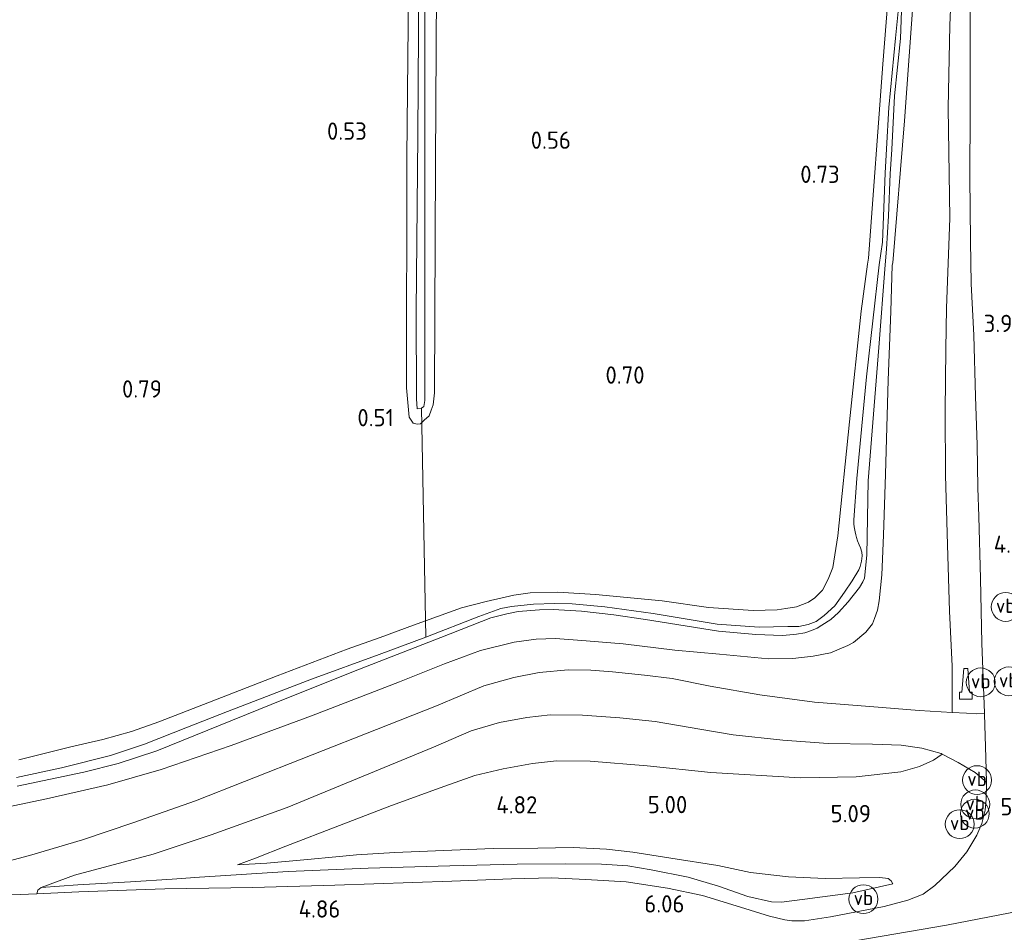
# Model space of a CAD drawing. Extents: x 126429 to 133038, y 413091 to 414846.
# Tile 17 of 256: x 127038 to 127140, y 413694 to 413789. Entities that reach past the tile are written whole.
import ezdxf
from ezdxf.enums import TextEntityAlignment as Align
from ezdxf.lldxf.tags import DXFTag

# ---------------------------------------------------------------- set-up
doc = ezdxf.new("R2010")
doc.units = 0
for name, color, linetype, lineweight in [('B-ME-BV-GELEIDECONSTRUCTIE-S', 210, 'Continuous', 25), ('B-ME-GR-GRAS-GV', 60, 'Continuous', 13), ('B-ME-GW-TALUD_KRUIN-G', 90, 'Continuous', 18), ('B-ME-GW-TALUD_TEEN-G', 90, 'Continuous', 18), ('B-ME-KW-KUNSTWERK_DUIKER-G', 170, 'Continuous', 18), ('B-ME-OG-HOOGTEPUNT-S', 7, 'Continuous', 25), ('B-ME-OG-WATER_SLOOT-G', 120, 'Continuous', 18), ('B-ME-OG-WATER_SLOOT-GV', 120, 'Continuous', 18), ('B-ME-VH-VERHARDING_ASFALT-GV', 252, 'Continuous', 18), ('B-ME-VW-VERKEERSTEKEN_DRAAGCONSTRUCTIE-S', 7, 'Continuous', 25), ('B-ME-WH-WINTERBED-G', 150, 'WH-WINTERBED', 18)]:
    doc.layers.add(name, color=color, linetype=linetype, lineweight=lineweight)
doc.styles.add('NLCS-ISO', font='NLCS-ISO.ttf')
doc.styles.add('NLCS-ISO-ANNOTATIVE-T18', font='NLCS-ISO.ttf', dxfattribs={"height": 1.8})
doc.styles.get("Standard").update_dxf_attribs({"font": 'arial.ttf'})
tags = doc.linetypes.add('WH-WINTERBED', pattern='A,6,-3.5,["WB",Standard,S=1.8,R=0,X=-1.5,Y=-0.9],-3.5,6,-3.5,6,-3.5,6,-3.5,6,-3.5', length=51).pattern_tags.tags
tags[6] = DXFTag(74, 10)

# ---------------------------------------------------------------- blocks, each defined once
blk = doc.blocks.new('SAL-HOOGTELABEL-SO')
at = {"color": 0, "linetype": 'ByBlock', "lineweight": -2, "style": 'NLCS-ISO-ANNOTATIVE-T18'}
blk.add_attdef('HOOGTE', text='', height=1.8, dxfattribs=at).set_placement((2.79, 0), align=Align.RIGHT)
blk = doc.blocks.new('SIE-WEG_GELEIDECONSTRUCTIE-SO')
at = {"color": 0, "linetype": 'ByBlock', "lineweight": 18}
blk.add_lwpolyline([(0.4, -0.87), (0.2, 1.59), (-0.2, 1.59), (-0.4, -0.87), (-0.65, -0.87), (-0.65, -1.59), (0.65, -1.59), (0.65, -0.87)], close=True, dxfattribs=at)
blk = doc.blocks.new('SIE-WEG_PAAL_VERKEERSBORD-SO')
at = {"color": 0, "linetype": 'ByBlock', "lineweight": 18}
blk.add_circle((0, 0), 1.5, dxfattribs=at)
at = {"color": 0, "linetype": 'ByBlock', "lineweight": 18, "style": 'NLCS-ISO'}
blk.add_text('vb', height=1.5, dxfattribs=at).set_placement((0, 0.13), align=Align.MIDDLE_CENTER)

msp = doc.modelspace()

# ---------------------------------------------------------------- linework, layer by layer
at = {"layer": 'B-ME-GR-GRAS-GV'}
for points in [[(127078.632, 413812.759, 0.485), (127078.243, 413774.975, 0.497), (127078.213, 413751.01, 0.46), (127078.497, 413747.944, 0.451), (127078.909, 413747.33, 0.451), (127079.318, 413747.231, 0.455), (127079.667, 413747.24, 0.497), (127080.028, 413747.638, 0.497), (127080.55, 413748.093, 0.501), (127080.775, 413748.665, 0.505), (127080.972, 413749.21, 0.514), (127081.108, 413750.482, 0.518), (127081.231, 413774.41, 0.493), (127081.354, 413798.339, 0.468)], [(127081.354, 413798.339, 0.468), (127081.231, 413774.41, 0.493), (127081.108, 413750.482, 0.518), (127080.972, 413749.21, 0.514), (127080.775, 413748.665, 0.505), (127080.55, 413748.093, 0.501), (127080.028, 413747.638, 0.497), (127079.667, 413747.24, 0.497), (127079.318, 413747.231, 0.455), (127078.909, 413747.33, 0.451), (127078.497, 413747.944, 0.451), (127078.213, 413751.01, 0.46), (127078.243, 413774.975, 0.497), (127078.632, 413812.759, 0.485)], [(127036.6634, 413707.4181, 1.0095), (127040.7945, 413708.255, 1.0095), (127047.1695, 413709.7139, 0.9735), (127052.7054, 413711.3286, 0.9825), (127059.9728, 413713.8276, 0.9825), (127068.338, 413716.8959, 0.9915), (127077.4644, 413720.4415, 1.0005), (127082.1731, 413722.2939, 1.0185), (127085.8958, 413723.6901, 0.9645), (127089.3872, 413724.5641, 0.9645), (127091.6783, 413724.8717, 0.9735), (127093.6805, 413724.93, 0.9825), (127096.8969, 413724.7042, 0.9915), (127100.7463, 413724.3899, 0.9735), (127106.1126, 413723.7333, 0.9465), (127110.7538, 413723.3061, 1.0185), (127115.846, 413722.8234, 0.9375), (127118.3638, 413722.8402, 1.0365), (127120.4682, 413723.1016, 1.1355), (127122.2773, 413723.432, 1.1355), (127124.0724, 413724.2189, 1.1985), (127124.6774, 413724.5152, 1.1805), (127125.9619, 413725.6081, 1.0995), (127126.6528, 413726.4436, 1.0455), (127126.8737, 413727.026, 1.0275), (127127.185, 413727.8914, 1.0275), (127127.3585, 413728.8368, 1.0815), (127127.6337, 413731.5667, 1.0095), (127127.8085, 413735.6821, 0.9735), (127127.9856, 413742.0334, 0.9375), (127128.2802, 413751.7872, 0.7935), (127128.5699, 413758.9158, 0.8115), (127128.706, 413763.7505, 0.989), (127128.749, 413763.981, 0.989), (127129.961, 413778.731, 0.757), (127132.21, 413809.519, 0.722)], [(127132.21, 413809.519, 0.722), (127129.961, 413778.731, 0.757), (127128.749, 413763.981, 0.989), (127128.706, 413763.7505, 0.989), (127128.5699, 413758.9158, 0.8115), (127128.2802, 413751.7872, 0.7935), (127127.9856, 413742.0334, 0.9375), (127127.8085, 413735.6821, 0.9735), (127127.6337, 413731.5667, 1.0095), (127127.3585, 413728.8368, 1.0815), (127127.185, 413727.8914, 1.0275), (127126.8737, 413727.026, 1.0275), (127126.6528, 413726.4436, 1.0455), (127125.9619, 413725.6081, 1.0995), (127124.6774, 413724.5152, 1.1805), (127124.0724, 413724.2189, 1.1985), (127122.2773, 413723.432, 1.1355), (127120.4682, 413723.1016, 1.1355), (127118.3638, 413722.8402, 1.0365), (127115.846, 413722.8234, 0.9375), (127110.7538, 413723.3061, 1.0185), (127106.1126, 413723.7333, 0.9465), (127100.7463, 413724.3899, 0.9735), (127096.8969, 413724.7042, 0.9915), (127093.6805, 413724.93, 0.9825), (127091.6783, 413724.8717, 0.9735), (127089.3872, 413724.5641, 0.9645), (127085.8958, 413723.6901, 0.9645), (127082.1731, 413722.2939, 1.0185), (127077.4644, 413720.4415, 1.0005), (127068.338, 413716.8959, 0.9915), (127059.9728, 413713.8276, 0.9825), (127052.7054, 413711.3286, 0.9825), (127047.1695, 413709.7139, 0.9735), (127040.7945, 413708.255, 1.0095), (127036.6634, 413707.4181, 1.0095)], [(127128.855, 413799.087, 0.497), (127127.723, 413784.622, 0.664), (127126.244, 413764.465, 0.552), (127126.1231, 413763.8359, 0.552), (127125.4617, 413758.9616, 0.6405), (127124.257, 413747.4655, 0.9465), (127123.0321, 413735.6095, 0.9825), (127122.5145, 413732.3237, 1.0185), (127122.0439, 413731.0922, 1.0185), (127121.4444, 413729.9641, 1.0185), (127120.6575, 413729.161, 1.0365), (127119.9861, 413728.7069, 1.0365), (127118.7578, 413728.2225, 1.0365), (127117.659, 413728.0582, 1.0635), (127116.7322, 413727.916, 1.0635), (127114.2571, 413727.8321, 1.0635), (127109.5922, 413728.1584, 0.9375), (127104.7741, 413728.845, 0.9285), (127097.8686, 413729.5192, 0.9645), (127093.9552, 413729.7629, 0.9555), (127091.0734, 413729.6987, 0.9825), (127089.3549, 413729.4379, 0.9915), (127086.4977, 413728.7975, 1.0365), (127083.9247, 413728.1261, 1.0455), (127078.9328, 413726.3136, 1.0275), (127075.4567, 413725.0314, 1.0185), (127072.0386, 413723.8126, 0.9465), (127064.7729, 413721.0663, 1.0185), (127057.7211, 413718.3035, 1.0005), (127052.4513, 413716.2899, 1.0005), (127049.6292, 413715.2808, 0.9915), (127046.6447, 413714.4515, 0.9555), (127043.3002, 413713.6648, 0.9105), (127037.891, 413712.3248, 0.9375)], [(127037.891, 413712.3248, 0.9375), (127043.3002, 413713.6648, 0.9105), (127046.6447, 413714.4515, 0.9555), (127049.6292, 413715.2808, 0.9915), (127052.4513, 413716.2899, 1.0005), (127057.7211, 413718.3035, 1.0005), (127064.7729, 413721.0663, 1.0185), (127072.0386, 413723.8126, 0.9465), (127075.4567, 413725.0314, 1.0185), (127078.9328, 413726.3136, 1.0275), (127083.9247, 413728.1261, 1.0455), (127086.4977, 413728.7975, 1.0365), (127089.3549, 413729.4379, 0.9915), (127091.0734, 413729.6987, 0.9825), (127093.9552, 413729.7629, 0.9555), (127097.8686, 413729.5192, 0.9645), (127104.7741, 413728.845, 0.9285), (127109.5922, 413728.1584, 0.9375), (127114.2571, 413727.8321, 1.0635), (127116.7322, 413727.916, 1.0635), (127117.659, 413728.0582, 1.0635), (127118.7578, 413728.2225, 1.0365), (127119.9861, 413728.7069, 1.0365), (127120.6575, 413729.161, 1.0365), (127121.4444, 413729.9641, 1.0185), (127122.0439, 413731.0922, 1.0185), (127122.5145, 413732.3237, 1.0185), (127123.0321, 413735.6095, 0.9825), (127124.257, 413747.4655, 0.9465), (127125.4617, 413758.9616, 0.6405), (127126.1231, 413763.8359, 0.552), (127126.244, 413764.465, 0.552), (127127.723, 413784.622, 0.664), (127128.855, 413799.087, 0.497)], [(127079.531, 413798.719, -0.459), (127079.402, 413777.231, -0.459), (127079.205, 413758.976, -0.459), (127079.232, 413749.849, -0.459), (127079.302, 413748.81, -0.459), (127079.77, 413748.878, -0.459), (127080.009, 413749.046, -0.459), (127080.098, 413749.664, -0.459), (127080.106, 413763.455, -0.459), (127080.112, 413797.622, -0.459)], [(127135.0468, 413797.0992, 2.667), (127134.6997, 413788.6725, 3.009), (127134.5195, 413780.1046, 3.332), (127134.6909, 413768.6438, 3.5695), (127134.3501, 413759.268, 3.7405), (127134.2597, 413755.0196, 3.712), (127134.2079, 413748.5645, 3.731), (127134.2285, 413741.9201, 3.7215), (127134.443, 413734.6692, 3.8925), (127134.6552, 413727.765, 4.282), (127134.9314, 413722.0724, 4.6715), (127134.925, 413719.4808, 4.814), (127134.94, 413717.2264, 4.928), (127131.5049, 413717.4536, 4.291), (127126.369, 413717.8503, 3.5035), (127120.6143, 413718.3177, 2.6935), (127114.9327, 413719.0667, 2.2285), (127109.7762, 413719.9873, 2.1085), (127105.8329, 413720.7715, 2.0335), (127102.9643, 413721.1083, 2.0185), (127099.6313, 413721.4823, 2.1535), (127097.382, 413721.6546, 2.146), (127095.0025, 413721.6762, 2.1985), (127091.9895, 413721.4092, 2.1985), (127089.3806, 413720.8691, 2.2435), (127086.252, 413720.004, 2.311), (127081.3386, 413717.9292, 2.3785), (127075.0975, 413715.4895, 2.4085), (127068.3893, 413712.8593, 2.4235), (127061.3825, 413710.0586, 2.4235), (127056.2625, 413708.0573, 2.5285), (127049.7581, 413705.7803, 2.8135), (127044.5242, 413704.0031, 3.046), (127039.0083, 413702.3738, 3.2035), (127034.6695, 413701.2395, 3.166)], [(127136.7933, 413796.9355, 2.7985), (127136.7936, 413788.4674, 3.061), (127136.7953, 413779.7932, 3.346), (127136.7851, 413772.8988, 3.5485), (127136.8488, 413766.278, 3.706), (127136.9161, 413761.8008, 3.8335), (127137.1766, 413756.4579, 3.871), (127137.3501, 413750.108, 3.916), (127137.5149, 413745.0695, 3.9235), (127137.6008, 413740.6112, 3.9385), (127137.6957, 413737.6143, 4.0285), (127137.8923, 413731.1859, 4.3135), (127138.0337, 413724.4492, 4.7185), (127138.2857, 413717.1649, 5.1183), (127137.489, 413717.1207, 5.0785), (127136.4207, 413717.1698, 5.0485), (127134.94, 413717.2264, 4.928), (127134.925, 413719.4808, 4.814), (127134.9314, 413722.0724, 4.6715), (127134.6552, 413727.765, 4.282), (127134.443, 413734.6692, 3.8925), (127134.2285, 413741.9201, 3.7215), (127134.2079, 413748.5645, 3.731), (127134.2597, 413755.0196, 3.712), (127134.3501, 413759.268, 3.7405), (127134.6909, 413768.6438, 3.5695), (127134.5195, 413780.1046, 3.332), (127134.6997, 413788.6725, 3.009), (127135.0468, 413797.0992, 2.667)], [(127129.323, 413790.109, 0.0275), (127129.042, 413787.339, 0.0275), (127128.333, 413780.139, 0.0275), (127128.09, 413775.847, 0.0275), (127127.978, 413773.294, 0.0275), (127127.675, 413766.124, 0.0275), (127127.3285, 413763.7961, 0.0275), (127126.0415, 413752.1289, 0.0275), (127125.0128, 413741.5707, 0.0275), (127124.7018, 413737.2721, 0.0275), (127124.7245, 413736.8686, 0.0275), (127124.7459, 413736.553, 0.0275), (127124.85, 413736.0187, 0.0275), (127124.9121, 413735.6994, 0.0275), (127124.9739, 413735.4208, 0.0275), (127125.0961, 413735.0799, 0.0275), (127125.2587, 413734.6637, 0.0275), (127125.4198, 413734.3659, 0.0275), (127125.5408, 413733.9023, 0.0275), (127125.5633, 413733.5227, 0.0275), (127125.5077, 413732.9876, 0.0275), (127125.3827, 413732.4124, 0.0275), (127125.2455, 413732.067, 0.0275), (127124.5537, 413730.9233, 0.0275), (127123.7284, 413729.7497, 0.0275), (127122.7387, 413728.3243, 0.0275), (127121.6262, 413727.3377, 0.0275), (127120.7911, 413726.7126, 0.0275), (127119.951, 413726.4068, 0.0275), (127119.0032, 413726.1987, 0.0275), (127117.8595, 413726.1711, 0.0275), (127114.8823, 413726.1112, 0.0275), (127110.5038, 413726.4217, 0.0275), (127103.8387, 413727.5239, 0.0275), (127098.8181, 413728.2298, 0.0275), (127095.4204, 413728.5361, 0.0275), (127093.5989, 413728.5663, 0.0275), (127091.4139, 413728.5118, 0.0275), (127089.1374, 413728.2568, 0.0275), (127087.9996, 413728.0693, 0.0275), (127085.7272, 413727.2148, 0.0275), (127080.226, 413725.0599, 0.0275), (127075.3535, 413723.2832, 0.0275), (127068.3223, 413720.7243, 0.0275), (127059.592, 413717.3488, 0.0275), (127055.4263, 413715.7223, 0.0275), (127050.9716, 413713.9354, 0.0275), (127047.4478, 413712.788, 0.0275), (127042.3606, 413711.4951, 0.0275), (127037.6711, 413710.4846, 0.0275)], [(127037.7177, 413709.5727, 0.0275), (127044.68, 413711.0387, 0.0275), (127048.2236, 413711.9366, 0.0275), (127052.2583, 413713.2703, 0.0275), (127064.1514, 413718.0882, 0.0275), (127072.7141, 413721.5026, 0.0275), (127081.7673, 413725.041, 0.0275), (127086.9645, 413727.069, 0.0275), (127088.6227, 413727.5172, 0.0275), (127089.8101, 413727.7525, 0.0275), (127092.0198, 413727.9071, 0.0275), (127093.4535, 413727.9341, 0.0275), (127096.3835, 413727.7613, 0.0275), (127099.7608, 413727.3817, 0.0275), (127103.0564, 413726.9209, 0.0275), (127110.6358, 413725.7125, 0.0275), (127114.5187, 413725.3349, 0.0275), (127117.3075, 413725.2646, 0.0275), (127118.0565, 413725.323, 0.0275), (127118.7343, 413725.3953, 0.0275), (127119.6145, 413725.5393, 0.0275), (127120.2973, 413725.7726, 0.0275), (127120.8992, 413726.0253, 0.0275), (127121.384, 413726.3202, 0.0275), (127122.3229, 413726.9203, 0.0275), (127123.123, 413727.625, 0.0275), (127124.1298, 413728.7333, 0.0275), (127125.3054, 413730.2219, 0.0275), (127125.6535, 413730.8259, 0.0275), (127125.8085, 413731.1941, 0.0275), (127126.0546, 413733.6088, 0.0275), (127126.1844, 413741.3347, 0.0275), (127127.2985, 413755.1908, 0.0275), (127127.9537, 413763.7754, 0.0275), (127128.122, 413765.422, 0.0275), (127128.3, 413768.885, 0.0275), (127128.483, 413773.24, 0.0275), (127128.676, 413775.769, 0.0275), (127128.935, 413781.359, 0.0275), (127129.548, 413787.304, 0.0275), (127129.649, 413790.181, 0.0275)], [(127034.6695, 413701.2395, 3.166), (127039.0083, 413702.3738, 3.2035), (127044.5242, 413704.0031, 3.046), (127049.7581, 413705.7803, 2.8135), (127056.2625, 413708.0573, 2.5285), (127061.3825, 413710.0586, 2.4235), (127068.3893, 413712.8593, 2.4235), (127075.0975, 413715.4895, 2.4085), (127081.3386, 413717.9292, 2.3785), (127086.252, 413720.004, 2.311), (127089.3806, 413720.8691, 2.2435), (127091.9895, 413721.4092, 2.1985), (127095.0025, 413721.6762, 2.1985), (127097.382, 413721.6546, 2.146), (127099.6313, 413721.4823, 2.1535), (127102.9643, 413721.1083, 2.0185), (127105.8329, 413720.7715, 2.0335), (127109.7762, 413719.9873, 2.1085), (127114.9327, 413719.0667, 2.2285), (127120.6143, 413718.3177, 2.6935), (127126.369, 413717.8503, 3.5035), (127131.5049, 413717.4536, 4.291), (127134.94, 413717.2264, 4.928), (127136.4207, 413717.1698, 5.0485), (127137.489, 413717.1207, 5.0785), (127138.2857, 413717.1649, 5.1183), (127138.289, 413717.0695, 5.1235), (127138.4317, 413712.5366, 5.311), (127138.5002, 413710.008, 5.5038), (127137.3217, 413710.9957, 5.3745), (127135.5586, 413712.0518, 5.2035), (127133.8966, 413712.9136, 4.9885), (127133.7964, 413712.9655, 4.9755), (127131.7754, 413713.5453, 4.7095), (127129.614, 413713.8394, 4.339), (127126.6468, 413713.962, 3.7975), (127122.0427, 413714.0262, 3.275), (127117.3418, 413714.3508, 2.933), (127112.1647, 413714.9332, 2.515), (127108.696, 413715.5271, 2.5435), (127104.0634, 413716.303, 2.553), (127100.4016, 413716.6844, 2.477), (127096.5079, 413716.9669, 2.534), (127093.1574, 413716.9934, 2.553), (127090.7253, 413716.7377, 2.572), (127087.8721, 413716.2187, 2.6005), (127084.9355, 413715.3211, 2.6575), (127081.0215, 413713.6284, 2.6955), (127073.1172, 413710.372, 2.7905), (127065.8044, 413707.3806, 2.6955), (127057.8881, 413704.5238, 2.8475), (127051.874, 413702.514, 2.9805), (127043.6966, 413700.3448, 3.256), (127040.2406, 413699.0622, 3.4731), (127040.2187, 413699.0541, 3.4745), (127039.8883, 413698.7909, 3.4555), (127039.773, 413698.4109, 3.4557), (127036.2999, 413698.2651, 3.3045)]]:
    msp.add_polyline3d(points, dxfattribs=at)
for points in [[(127132.9927, 413712.2786, 5.0425), (127131.5407, 413711.6369, 5.1195), (127129.6067, 413711.07, 5.0425), (127124.9391, 413710.5443, 5.0865), (127119.1826, 413710.4454, 5.0425), (127109.8364, 413711.015, 5.0645), (127103.2374, 413711.6854, 5.0865), (127097.299, 413712.1679, 5.0535), (127093.8089, 413712.227, 4.9875), (127091.2962, 413711.9305, 4.9875), (127088.2657, 413711.3888, 4.9435), (127085.3027, 413710.7096, 4.8995), (127081.709, 413709.4106, 4.8225), (127076.638, 413707.5633, 4.5915), (127071.2387, 413705.4939, 4.2505), (127065.6477, 413703.3408, 4.0195), (127062.496, 413702.1108, 4.0635), (127060.6384, 413701.4191, 4.1116), (127063.6924, 413701.5709, 4.211), (127067.9244, 413701.9724, 4.237), (127070.8734, 413702.2456, 4.341), (127073.0068, 413702.4622, 4.404), (127077.0097, 413702.6944, 4.566), (127081.2206, 413702.8808, 4.719), (127087.2216, 413703.1232, 4.953), (127091.8751, 413703.1542, 5.061), (127095.5252, 413703.2235, 5.142), (127099.0112, 413703.022, 5.124), (127101.7366, 413702.7256, 5.205), (127105.6751, 413702.0999, 5.196), (127110.5633, 413701.3255, 5.178), (127113.9853, 413700.6064, 5.223), (127117.9221, 413700.1606, 5.304), (127121.7215, 413699.9811, 5.394), (127125.2928, 413700.0459, 5.538), (127127.4057, 413700.1049, 5.511), (127128.2887, 413699.9764, 5.619), (127128.5824, 413699.7535, 5.736), (127128.7645, 413699.4175, 5.826), (127124.6116, 413698.4905, 5.934), (127119.6026, 413697.8276, 5.916), (127117.2053, 413697.5418, 5.952), (127116.1552, 413697.5776, 5.916), (127113.6787, 413698.1006, 5.898), (127110.6365, 413699.1819, 5.952), (127107.4971, 413700.1218, 5.88), (127103.6586, 413700.904, 5.817), (127101.2117, 413701.3004, 5.79), (127098.4911, 413701.4888, 5.772), (127094.7487, 413701.5088, 5.718), (127089.7085, 413701.4752, 5.547), (127082.7179, 413701.2937, 5.322), (127074.2185, 413701.0578, 4.872), (127065.9025, 413700.7325, 4.566), (127056.6776, 413700.1399, 4.1415), (127053.8539, 413699.91, 4.0505), (127049.5043, 413699.6374, 3.8815), (127044.0508, 413699.325, 3.5695), (127040.2406, 413699.0622, 3.4731), (127043.6966, 413700.3448, 3.256), (127051.874, 413702.514, 2.9805), (127057.8881, 413704.5238, 2.8475), (127065.8044, 413707.3806, 2.6955), (127073.1172, 413710.372, 2.7905), (127081.0215, 413713.6284, 2.6955), (127084.9355, 413715.3211, 2.6575), (127087.8721, 413716.2187, 2.6005), (127090.7253, 413716.7377, 2.572), (127093.1574, 413716.9934, 2.553), (127096.5079, 413716.9669, 2.534), (127100.4016, 413716.6844, 2.477), (127104.0634, 413716.303, 2.553), (127108.696, 413715.5271, 2.5435), (127112.1647, 413714.9332, 2.515), (127117.3418, 413714.3508, 2.933), (127122.0427, 413714.0262, 3.275), (127126.6468, 413713.962, 3.7975), (127129.614, 413713.8394, 4.339), (127131.7754, 413713.5453, 4.7095), (127133.7964, 413712.9655, 4.9755), (127133.8966, 413712.9136, 4.9885)], [(127137.3217, 413710.9957, 5.3745), (127138.5002, 413710.008, 5.5038), (127138.5062, 413709.7831, 5.521), (127138.4793, 413708.2092, 5.6185), (127138.3742, 413707.1051, 5.6785), (127138.0088, 413705.7162, 5.776), (127137.4924, 413704.495, 5.881), (127136.4734, 413702.7579, 5.926), (127135.2248, 413701.2291, 5.986), (127133.1396, 413699.2667, 6.016), (127131.9055, 413698.3525, 6.016), (127130.3172, 413697.7237, 6.016), (127127.8673, 413697.0703, 5.9935), (127122.2915, 413696.0027, 5.971), (127119.5835, 413695.571, 6.0085), (127118.2737, 413695.5832, 6.016), (127117.5363, 413695.6907, 6.016), (127115.9423, 413696.0855, 6.001), (127112.9194, 413697.0238, 5.9785), (127108.9679, 413698.2148, 5.9485), (127105.3321, 413698.9737, 5.939), (127101.0562, 413699.6333, 5.9295), (127096.8351, 413699.8994, 5.882), (127093.303, 413700.042, 5.8155), (127089.1269, 413699.9666, 5.7395), (127082.9157, 413699.7111, 5.521), (127070.7736, 413699.3036, 4.8085), (127062.2415, 413699.0452, 4.4985), (127053.0849, 413698.9091, 4.0665), (127044.1543, 413698.5948, 3.6465), (127039.773, 413698.4109, 3.4557), (127039.8883, 413698.7909, 3.4555), (127040.2187, 413699.0541, 3.4745), (127040.2406, 413699.0622, 3.4731), (127044.0508, 413699.325, 3.5695), (127049.5043, 413699.6374, 3.8815), (127053.8539, 413699.91, 4.0505), (127056.6776, 413700.1399, 4.1415), (127065.9025, 413700.7325, 4.566), (127074.2185, 413701.0578, 4.872), (127082.7179, 413701.2937, 5.322), (127089.7085, 413701.4752, 5.547), (127094.7487, 413701.5088, 5.718), (127098.4911, 413701.4888, 5.772), (127101.2117, 413701.3004, 5.79), (127103.6586, 413700.904, 5.817), (127107.4971, 413700.1218, 5.88), (127110.6365, 413699.1819, 5.952), (127113.6787, 413698.1006, 5.898), (127116.1552, 413697.5776, 5.916), (127117.2053, 413697.5418, 5.952), (127119.6026, 413697.8276, 5.916), (127124.6116, 413698.4905, 5.934), (127128.7645, 413699.4175, 5.826), (127128.5824, 413699.7535, 5.736), (127128.2887, 413699.9764, 5.619), (127127.4057, 413700.1049, 5.511), (127125.2928, 413700.0459, 5.538), (127121.7215, 413699.9811, 5.394), (127117.9221, 413700.1606, 5.304), (127113.9853, 413700.6064, 5.223), (127110.5633, 413701.3255, 5.178), (127105.6751, 413702.0999, 5.196), (127101.7366, 413702.7256, 5.205), (127099.0112, 413703.022, 5.124), (127095.5252, 413703.2235, 5.142), (127091.8751, 413703.1542, 5.061), (127087.2216, 413703.1232, 4.953), (127081.2206, 413702.8808, 4.719), (127077.0097, 413702.6944, 4.566), (127073.0068, 413702.4622, 4.404), (127070.8734, 413702.2456, 4.341), (127067.9244, 413701.9724, 4.237), (127063.6924, 413701.5709, 4.211), (127060.6384, 413701.4191, 4.1116), (127062.496, 413702.1108, 4.0635), (127065.6477, 413703.3408, 4.0195), (127071.2387, 413705.4939, 4.2505), (127076.638, 413707.5633, 4.5915), (127081.709, 413709.4106, 4.8225), (127085.3027, 413710.7096, 4.8995), (127088.2657, 413711.3888, 4.9435), (127091.2962, 413711.9305, 4.9875), (127093.8089, 413712.227, 4.9875), (127097.299, 413712.1679, 5.0535), (127103.2374, 413711.6854, 5.0865), (127109.8364, 413711.015, 5.0645), (127119.1826, 413710.4454, 5.0425), (127124.9391, 413710.5443, 5.0865), (127129.6067, 413711.07, 5.0425), (127131.5407, 413711.6369, 5.1195), (127132.9927, 413712.2786, 5.0425), (127133.8966, 413712.9136, 4.9885), (127135.5586, 413712.0518, 5.2035)]]:
    msp.add_polyline3d(points, close=True, dxfattribs=at)
at = {"layer": 'B-ME-GW-TALUD_KRUIN-G'}
for points in [[(127134.792, 413877.153, 1.04), (127134.891, 413861.5997, 1.19), (127134.9801, 413843.1878, 1.379), (127135.3223, 413827.2731, 1.6355), (127135.2016, 413813.0335, 2.1065), (127135.1593, 413805.1446, 2.439), (127135.0468, 413797.0992, 2.667), (127134.6997, 413788.6725, 3.009), (127134.5195, 413780.1046, 3.332), (127134.6909, 413768.6438, 3.5695), (127134.3501, 413759.268, 3.7405), (127134.2597, 413755.0196, 3.712), (127134.2079, 413748.5645, 3.731), (127134.2285, 413741.9201, 3.7215), (127134.443, 413734.6692, 3.8925), (127134.6552, 413727.765, 4.282), (127134.9314, 413722.0724, 4.6715), (127134.925, 413719.4808, 4.814), (127134.94, 413717.2264, 4.928)], [(127134.94, 413717.2264, 4.928), (127131.5049, 413717.4536, 4.291), (127126.369, 413717.8503, 3.5035), (127120.6143, 413718.3177, 2.6935), (127114.9327, 413719.0667, 2.2285), (127109.7762, 413719.9873, 2.1085), (127105.8329, 413720.7715, 2.0335), (127102.9643, 413721.1083, 2.0185), (127099.6313, 413721.4823, 2.1535), (127097.382, 413721.6546, 2.146), (127095.0025, 413721.6762, 2.1985), (127091.9895, 413721.4092, 2.1985), (127089.3806, 413720.8691, 2.2435), (127086.252, 413720.004, 2.311), (127081.3386, 413717.9292, 2.3785), (127075.0975, 413715.4895, 2.4085), (127068.3893, 413712.8593, 2.4235), (127061.3825, 413710.0586, 2.4235), (127056.2625, 413708.0573, 2.5285), (127049.7581, 413705.7803, 2.8135), (127044.5242, 413704.0031, 3.046), (127039.0083, 413702.3738, 3.2035), (127034.6695, 413701.2395, 3.166)], [(127133.8966, 413712.9136, 4.9885), (127132.9927, 413712.2786, 5.0425), (127131.5407, 413711.6369, 5.1195), (127129.6067, 413711.07, 5.0425), (127124.9391, 413710.5443, 5.0865), (127119.1826, 413710.4454, 5.0425), (127109.8364, 413711.015, 5.0645), (127103.2374, 413711.6854, 5.0865), (127097.299, 413712.1679, 5.0535), (127093.8089, 413712.227, 4.9875), (127091.2962, 413711.9305, 4.9875), (127088.2657, 413711.3888, 4.9435), (127085.3027, 413710.7096, 4.8995), (127081.709, 413709.4106, 4.8225), (127076.638, 413707.5633, 4.5915), (127071.2387, 413705.4939, 4.2505), (127065.6477, 413703.3408, 4.0195), (127062.496, 413702.1108, 4.0635), (127060.6384, 413701.4191, 4.1116)], [(127056.6776, 413700.1399, 4.1415), (127065.9025, 413700.7325, 4.566), (127074.2185, 413701.0578, 4.872), (127082.7179, 413701.2937, 5.322), (127089.7085, 413701.4752, 5.547), (127094.7487, 413701.5088, 5.718), (127098.4911, 413701.4888, 5.772), (127101.2117, 413701.3004, 5.79), (127103.6586, 413700.904, 5.817), (127107.4971, 413700.1218, 5.88), (127110.6365, 413699.1819, 5.952), (127113.6787, 413698.1006, 5.898), (127116.1552, 413697.5776, 5.916), (127117.2053, 413697.5418, 5.952), (127119.6026, 413697.8276, 5.916), (127124.6116, 413698.4905, 5.934), (127128.7645, 413699.4175, 5.826)], [(127056.6776, 413700.1399, 4.1415), (127053.8539, 413699.91, 4.0505), (127049.5043, 413699.6374, 3.8815), (127044.0508, 413699.325, 3.5695), (127040.2406, 413699.0622, 3.4731)]]:
    msp.add_polyline3d(points, dxfattribs=at)
at = {"layer": 'B-ME-GW-TALUD_TEEN-G'}
for points in [[(127133.8966, 413712.9136, 4.9885), (127133.7964, 413712.9655, 4.9755), (127131.7754, 413713.5453, 4.7095), (127129.614, 413713.8394, 4.339), (127126.6468, 413713.962, 3.7975), (127122.0427, 413714.0262, 3.275), (127117.3418, 413714.3508, 2.933), (127112.1647, 413714.9332, 2.515), (127108.696, 413715.5271, 2.5435), (127104.0634, 413716.303, 2.553), (127100.4016, 413716.6844, 2.477), (127096.5079, 413716.9669, 2.534), (127093.1574, 413716.9934, 2.553), (127090.7253, 413716.7377, 2.572), (127087.8721, 413716.2187, 2.6005), (127084.9355, 413715.3211, 2.6575), (127081.0215, 413713.6284, 2.6955), (127073.1172, 413710.372, 2.7905), (127065.8044, 413707.3806, 2.6955), (127057.8881, 413704.5238, 2.8475), (127051.874, 413702.514, 2.9805), (127043.6966, 413700.3448, 3.256), (127040.2406, 413699.0622, 3.4731)], [(127128.7645, 413699.4175, 5.826), (127128.5824, 413699.7535, 5.736), (127128.2887, 413699.9764, 5.619), (127127.4057, 413700.1049, 5.511), (127125.2928, 413700.0459, 5.538), (127121.7215, 413699.9811, 5.394), (127117.9221, 413700.1606, 5.304), (127113.9853, 413700.6064, 5.223), (127110.5633, 413701.3255, 5.178), (127105.6751, 413702.0999, 5.196), (127101.7366, 413702.7256, 5.205), (127099.0112, 413703.022, 5.124), (127095.5252, 413703.2235, 5.142), (127091.8751, 413703.1542, 5.061), (127087.2216, 413703.1232, 4.953), (127081.2206, 413702.8808, 4.719), (127077.0097, 413702.6944, 4.566), (127073.0068, 413702.4622, 4.404), (127070.8734, 413702.2456, 4.341), (127067.9244, 413701.9724, 4.237), (127063.6924, 413701.5709, 4.211), (127060.6384, 413701.4191, 4.1116)]]:
    msp.add_polyline3d(points, dxfattribs=at)
at = {"layer": 'B-ME-KW-KUNSTWERK_DUIKER-G'}
msp.add_polyline3d([(127080.226, 413725.0599, 0.0275), (127079.77, 413748.878, -0.562)], dxfattribs=at)
at = {"layer": 'B-ME-OG-WATER_SLOOT-G'}
for points in [[(127081.79, 413878.633, 0.256), (127081.734, 413842.202, 0.393), (127081.544, 413820.27, 0.431), (127081.354, 413798.339, 0.468), (127081.231, 413774.41, 0.493), (127081.108, 413750.482, 0.518), (127080.972, 413749.21, 0.514), (127080.775, 413748.665, 0.505), (127080.55, 413748.093, 0.501), (127080.028, 413747.638, 0.497), (127079.667, 413747.24, 0.497), (127079.318, 413747.231, 0.455), (127078.909, 413747.33, 0.451), (127078.497, 413747.944, 0.451), (127078.213, 413751.01, 0.46), (127078.243, 413774.975, 0.497), (127078.632, 413812.759, 0.485), (127078.952, 413851.157, 0.178), (127079.519, 413878.697, 0.138)], [(127131.291, 413877.251, 0.348), (127130.567, 413861.515, 0.368), (127129.953, 413838.446, 0.36), (127129.431, 413810.32, 0.435), (127128.855, 413799.087, 0.497), (127127.723, 413784.622, 0.664)], [(127128.706, 413763.7505, 0.989), (127128.749, 413763.981, 0.989), (127129.961, 413778.731, 0.757), (127132.21, 413809.519, 0.722), (127132.468, 413833.498, 0.539), (127133.663, 413863.691, 0.418), (127133.911, 413877.015, 0.495)], [(127127.723, 413784.622, 0.664), (127126.244, 413764.465, 0.552), (127126.1231, 413763.8359, 0.552)], [(127128.706, 413763.7505, 0.989), (127128.5699, 413758.9158, 0.8115), (127128.2802, 413751.7872, 0.7935), (127127.9856, 413742.0334, 0.9375), (127127.8085, 413735.6821, 0.9735), (127127.6337, 413731.5667, 1.0095), (127127.3585, 413728.8368, 1.0815), (127127.185, 413727.8914, 1.0275), (127126.8737, 413727.026, 1.0275), (127126.6528, 413726.4436, 1.0455), (127125.9619, 413725.6081, 1.0995), (127124.6774, 413724.5152, 1.1805), (127124.0724, 413724.2189, 1.1985), (127122.2773, 413723.432, 1.1355), (127120.4682, 413723.1016, 1.1355), (127118.3638, 413722.8402, 1.0365), (127115.846, 413722.8234, 0.9375), (127110.7538, 413723.3061, 1.0185), (127106.1126, 413723.7333, 0.9465), (127100.7463, 413724.3899, 0.9735), (127096.8969, 413724.7042, 0.9915), (127093.6805, 413724.93, 0.9825), (127091.6783, 413724.8717, 0.9735), (127089.3872, 413724.5641, 0.9645), (127085.8958, 413723.6901, 0.9645), (127082.1731, 413722.2939, 1.0185), (127077.4644, 413720.4415, 1.0005), (127068.338, 413716.8959, 0.9915), (127059.9728, 413713.8276, 0.9825), (127052.7054, 413711.3286, 0.9825), (127047.1695, 413709.7139, 0.9735), (127040.7945, 413708.255, 1.0095), (127036.6634, 413707.4181, 1.0095)], [(127126.1231, 413763.8359, 0.552), (127125.4617, 413758.9616, 0.6405), (127124.257, 413747.4655, 0.9465), (127123.0321, 413735.6095, 0.9825), (127122.5145, 413732.3237, 1.0185), (127122.0439, 413731.0922, 1.0185), (127121.4444, 413729.9641, 1.0185), (127120.6575, 413729.161, 1.0365), (127119.9861, 413728.7069, 1.0365), (127118.7578, 413728.2225, 1.0365), (127117.659, 413728.0582, 1.0635), (127116.7322, 413727.916, 1.0635), (127114.2571, 413727.8321, 1.0635), (127109.5922, 413728.1584, 0.9375), (127104.7741, 413728.845, 0.9285), (127097.8686, 413729.5192, 0.9645), (127093.9552, 413729.7629, 0.9555), (127091.0734, 413729.6987, 0.9825), (127089.3549, 413729.4379, 0.9915), (127086.4977, 413728.7975, 1.0365), (127083.9247, 413728.1261, 1.0455), (127078.9328, 413726.3136, 1.0275), (127075.4567, 413725.0314, 1.0185), (127072.0386, 413723.8126, 0.9465), (127064.7729, 413721.0663, 1.0185), (127057.7211, 413718.3035, 1.0005), (127052.4513, 413716.2899, 1.0005), (127049.6292, 413715.2808, 0.9915), (127046.6447, 413714.4515, 0.9555), (127043.3002, 413713.6648, 0.9105), (127037.891, 413712.3248, 0.9375)]]:
    msp.add_polyline3d(points, dxfattribs=at)
at = {"layer": 'B-ME-OG-WATER_SLOOT-GV'}
msp.add_polyline3d([(127079.77, 413748.878, -0.459), (127079.302, 413748.81, -0.459), (127079.232, 413749.849, -0.459), (127079.205, 413758.976, -0.459), (127079.402, 413777.231, -0.459), (127079.531, 413798.719, -0.459), (127079.659, 413820.208, -0.459), (127079.846, 413842.991, -0.459), (127080.033, 413865.774, -0.459), (127080.196, 413878.678, -0.459), (127080.964, 413878.656, -0.459), (127080.636, 413842.521, -0.459), (127080.374, 413820.072, -0.459), (127080.112, 413797.622, -0.459), (127080.106, 413763.455, -0.459), (127080.098, 413749.664, -0.459), (127080.009, 413749.046, -0.459)], close=True, dxfattribs=at)
for points in [[(127037.6711, 413710.4846, 0.0275), (127042.3606, 413711.4951, 0.0275), (127047.4478, 413712.788, 0.0275), (127050.9716, 413713.9354, 0.0275), (127055.4263, 413715.7223, 0.0275), (127059.592, 413717.3488, 0.0275), (127068.3223, 413720.7243, 0.0275), (127075.3535, 413723.2832, 0.0275), (127080.226, 413725.0599, 0.0275), (127085.7272, 413727.2148, 0.0275), (127087.9996, 413728.0693, 0.0275), (127089.1374, 413728.2568, 0.0275), (127091.4139, 413728.5118, 0.0275), (127093.5989, 413728.5663, 0.0275), (127095.4204, 413728.5361, 0.0275), (127098.8181, 413728.2298, 0.0275), (127103.8387, 413727.5239, 0.0275), (127110.5038, 413726.4217, 0.0275), (127114.8823, 413726.1112, 0.0275), (127117.8595, 413726.1711, 0.0275), (127119.0032, 413726.1987, 0.0275), (127119.951, 413726.4068, 0.0275), (127120.7911, 413726.7126, 0.0275), (127121.6262, 413727.3377, 0.0275), (127122.7387, 413728.3243, 0.0275), (127123.7284, 413729.7497, 0.0275), (127124.5537, 413730.9233, 0.0275), (127125.2455, 413732.067, 0.0275), (127125.3827, 413732.4124, 0.0275), (127125.5077, 413732.9876, 0.0275), (127125.5633, 413733.5227, 0.0275), (127125.5408, 413733.9023, 0.0275), (127125.4198, 413734.3659, 0.0275), (127125.2587, 413734.6637, 0.0275), (127125.0961, 413735.0799, 0.0275), (127124.9739, 413735.4208, 0.0275), (127124.9121, 413735.6994, 0.0275), (127124.85, 413736.0187, 0.0275), (127124.7459, 413736.553, 0.0275), (127124.7245, 413736.8686, 0.0275), (127124.7018, 413737.2721, 0.0275), (127125.0128, 413741.5707, 0.0275), (127126.0415, 413752.1289, 0.0275), (127127.3285, 413763.7961, 0.0275), (127127.675, 413766.124, 0.0275), (127127.978, 413773.294, 0.0275), (127128.09, 413775.847, 0.0275), (127128.333, 413780.139, 0.0275), (127129.042, 413787.339, 0.0275), (127129.323, 413790.109, 0.0275)], [(127129.649, 413790.181, 0.0275), (127129.548, 413787.304, 0.0275), (127128.935, 413781.359, 0.0275), (127128.676, 413775.769, 0.0275), (127128.483, 413773.24, 0.0275), (127128.3, 413768.885, 0.0275), (127128.122, 413765.422, 0.0275), (127127.9537, 413763.7754, 0.0275), (127127.2985, 413755.1908, 0.0275), (127126.1844, 413741.3347, 0.0275), (127126.0546, 413733.6088, 0.0275), (127125.8085, 413731.1941, 0.0275), (127125.6535, 413730.8259, 0.0275), (127125.3054, 413730.2219, 0.0275), (127124.1298, 413728.7333, 0.0275), (127123.123, 413727.625, 0.0275), (127122.3229, 413726.9203, 0.0275), (127121.384, 413726.3202, 0.0275), (127120.8992, 413726.0253, 0.0275), (127120.2973, 413725.7726, 0.0275), (127119.6145, 413725.5393, 0.0275), (127118.7343, 413725.3953, 0.0275), (127118.0565, 413725.323, 0.0275), (127117.3075, 413725.2646, 0.0275), (127114.5187, 413725.3349, 0.0275), (127110.6358, 413725.7125, 0.0275), (127103.0564, 413726.9209, 0.0275), (127099.7608, 413727.3817, 0.0275), (127096.3835, 413727.7613, 0.0275), (127093.4535, 413727.9341, 0.0275), (127092.0198, 413727.9071, 0.0275), (127089.8101, 413727.7525, 0.0275), (127088.6227, 413727.5172, 0.0275), (127086.9645, 413727.069, 0.0275), (127081.7673, 413725.041, 0.0275), (127072.7141, 413721.5026, 0.0275), (127064.1514, 413718.0882, 0.0275), (127052.2583, 413713.2703, 0.0275), (127048.2236, 413711.9366, 0.0275), (127044.68, 413711.0387, 0.0275), (127037.7177, 413709.5727, 0.0275)]]:
    msp.add_polyline3d(points, dxfattribs=at)
at = {"layer": 'B-ME-VH-VERHARDING_ASFALT-GV'}
msp.add_polyline3d([(127036.2999, 413698.2651, 3.3045), (127039.773, 413698.4109, 3.4557), (127044.1543, 413698.5948, 3.6465), (127053.0849, 413698.9091, 4.0665), (127062.2415, 413699.0452, 4.4985), (127070.7736, 413699.3036, 4.8085), (127082.9157, 413699.7111, 5.521), (127089.1269, 413699.9666, 5.7395), (127093.303, 413700.042, 5.8155), (127096.8351, 413699.8994, 5.882), (127101.0562, 413699.6333, 5.9295), (127105.3321, 413698.9737, 5.939), (127108.9679, 413698.2148, 5.9485), (127112.9194, 413697.0238, 5.9785), (127115.9423, 413696.0855, 6.001), (127117.5363, 413695.6907, 6.016), (127118.2737, 413695.5832, 6.016), (127119.5835, 413695.571, 6.0085), (127122.2915, 413696.0027, 5.971), (127127.8673, 413697.0703, 5.9935), (127130.3172, 413697.7237, 6.016), (127131.9055, 413698.3525, 6.016), (127133.1396, 413699.2667, 6.016), (127135.2248, 413701.2291, 5.986), (127136.4734, 413702.7579, 5.926), (127137.4924, 413704.495, 5.881), (127138.0088, 413705.7162, 5.776), (127138.3742, 413707.1051, 5.6785), (127138.4793, 413708.2092, 5.6185), (127138.5062, 413709.7831, 5.521), (127138.5002, 413710.008, 5.5038), (127138.4317, 413712.5366, 5.311), (127138.289, 413717.0695, 5.1235), (127138.2857, 413717.1649, 5.1183), (127138.0337, 413724.4492, 4.7185), (127137.8923, 413731.1859, 4.3135), (127137.6957, 413737.6143, 4.0285), (127137.6008, 413740.6112, 3.9385), (127137.5149, 413745.0695, 3.9235), (127137.3501, 413750.108, 3.916), (127137.1766, 413756.4579, 3.871), (127136.9161, 413761.8008, 3.8335), (127136.8488, 413766.278, 3.706), (127136.7851, 413772.8988, 3.5485), (127136.7953, 413779.7932, 3.346), (127136.7936, 413788.4674, 3.061), (127136.7933, 413796.9355, 2.7985)], dxfattribs=at)
at = {"layer": 'B-ME-WH-WINTERBED-G'}
msp.add_polyline3d([(127142.0367, 413696.6337, 6.121), (127134.3355, 413695.1484, 6.128), (127120.9742, 413692.8561, 6.149)], dxfattribs=at)

# ---------------------------------------------------------------- block references
at = {"layer": 'B-ME-BV-GELEIDECONSTRUCTIE-S'}
msp.add_blockref('SIE-WEG_GELEIDECONSTRUCTIE-SO', (127136.3521, 413720.2215, 5.014), dxfattribs=at)
at = {"layer": 'B-ME-OG-HOOGTEPUNT-S'}
for p, values in [((127071.291, 413776.778, 0.526), {'HOOGTE': '0.53'}), ((127092.507, 413775.838, 0.564), {'HOOGTE': '0.56'}), ((127120.444, 413772.293, 0.728), {'HOOGTE': '0.73'}), ((127139.6459, 413756.7875, 3.957), {'HOOGTE': '3.96'}), ((127100.163, 413751.425, 0.701), {'HOOGTE': '0.70'}), ((127049.991, 413749.978, 0.785), {'HOOGTE': '0.79'}), ((127074.102, 413746.998, 0.514), {'HOOGTE': '0.51'}), ((127140.2936, 413733.8381, 4.207), {'HOOGTE': '4.21'}), ((127089.0184, 413706.7477, 4.8187), {'HOOGTE': '4.82'}), ((127104.6055, 413706.7767, 4.9987), {'HOOGTE': '5.00'}), ((127141.0677, 413706.5506, 5.807), {'HOOGTE': '5.81'}), ((127123.7024, 413705.8363, 5.0887), {'HOOGTE': '5.09'}), ((127068.5379, 413695.9199, 4.857), {'HOOGTE': '4.86'}), ((127104.3102, 413696.4508, 6.057), {'HOOGTE': '6.06'})]:
    msp.add_blockref('SAL-HOOGTELABEL-SO', p, dxfattribs=at).add_auto_attribs(values)
at = {"layer": 'B-ME-VW-VERKEERSTEKEN_DRAAGCONSTRUCTIE-S'}
for p in [(127140.4991, 413728.2197, 4.582), (127137.9007, 413720.3792, 5.002), (127140.813, 413720.4843, 5.002), (127137.5218, 413710.2162, 5.493), (127137.3372, 413707.6997, 5.675), (127137.289, 413706.7283, 5.6995), (127135.7174, 413705.6379, 5.711), (127125.7048, 413697.841, 5.9935)]:
    msp.add_blockref('SIE-WEG_PAAL_VERKEERSBORD-SO', p, dxfattribs=at)

doc.saveas('drawing.dxf')
